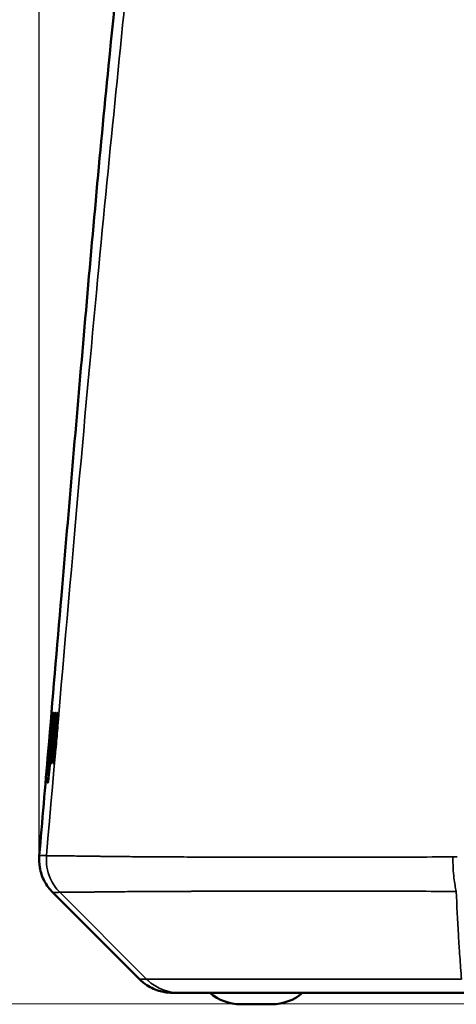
# Model space of a CAD drawing. Header units: millimetres. Extents: x -578 to 1907, y 2499 to 4482.
# Tile 2 of 41: x -280 to -91, y 2499 to 2925. Entities that reach past the tile are written whole.
import ezdxf

# ---------------------------------------------------------------- set-up
doc = ezdxf.new("R2010")
doc.units = ezdxf.units.MM
doc.layers.add('Visible (ANSI)', color=7, linetype='Continuous', lineweight=50)
doc.layers.add('Visible Narrow (ANSI)', color=7, linetype='Continuous', lineweight=35)
doc.styles.get("Standard").update_dxf_attribs({"font": 'tahoma.ttf'})
doc.dimstyles.get("Standard").update_dxf_attribs({"dimtxt": 25, "dimasz": 0.18, "dimexe": 0.18, "dimexo": 0.0625, "dimgap": 0.09, "dimtad": 0, "dimtih": 1, "dimtoh": 1, "dimzin": 0, "dimdsep": 46, "dimtxsty": 'Standard', "dimcen": 0.09, "dimadec": 0, "dimazin": 0, "dimtfac": 1, "dimtofl": 0, "dimtmove": 0, "dimatfit": 3, "dimfxl": 1, "dimtolj": 1, "dimtzin": 0, "dimarcsym": 0})

# ---------------------------------------------------------------- blocks, each defined once
blk = doc.blocks.new('*D9')
at = {"color": 0, "lineweight": -2, "transparency": 16777216}
for p, q in [((-271.39, 2563.39), (-271.39, 3444.12)), ((-271.21, 3443.94), (120.55, 3443.94)), ((779.94, 3443.94), (388.19, 3443.94)), ((780.12, 2563.39), (780.12, 3444.12))]:
    blk.add_line(p, q, dxfattribs=at)
at = {"color": 0, "transparency": 16777216}
for points in [[(-271.21, 3443.97), (-271.21, 3443.91), (-271.39, 3443.94)], [(779.94, 3443.97), (779.94, 3443.91), (780.12, 3443.94)]]:
    blk.add_solid(points, dxfattribs=at)
at = {"layer": 'Defpoints', "color": 0, "transparency": 16777216}
for p in [(780.12, 3443.94), (-271.39, 2563.33), (780.12, 2563.33)]:
    blk.add_point(p, dxfattribs=at)
at = {"color": 0, "transparency": 16777216, "insert": (254.37, 3443.94), "char_height": 25, "attachment_point": 5}
blk.add_mtext('\\A1;1051.51mm [41{\\H1x;\\S1/4;}]', dxfattribs=at)
blk = doc.blocks.new('*D10')
at = {"color": 0, "lineweight": -2, "transparency": 16777216}
for p, q in [((254.3, 3332.44), (-451.8, 3332.68)), ((-451.62, 3332.5), (-451.75, 2949.06)), ((-451.91, 2499.48), (-451.78, 2882.92)), ((254.02, 2499.06), (-452.09, 2499.3))]:
    blk.add_line(p, q, dxfattribs=at)
at = {"color": 0, "transparency": 16777216}
for points in [[(-451.65, 3332.5), (-451.59, 3332.5), (-451.62, 3332.68)], [(-451.94, 2499.48), (-451.88, 2499.48), (-451.91, 2499.3)]]:
    blk.add_solid(points, dxfattribs=at)
at = {"layer": 'Defpoints', "color": 0, "transparency": 16777216}
for p in [(254.37, 3332.44), (-451.91, 2499.3), (254.08, 2499.06)]:
    blk.add_point(p, dxfattribs=at)
at = {"color": 0, "transparency": 16777216, "insert": (-451.77, 2915.99), "char_height": 25, "attachment_point": 5}
blk.add_mtext('\\A1;833.38mm [32{\\H1x;\\S3/4;}]', dxfattribs=at)

msp = doc.modelspace()

# ---------------------------------------------------------------- linework, layer by layer
at = {"layer": 'Visible (ANSI)'}
for p, q in [((-265.352, 2623.579), (-265.572, 2623.579)), ((-265.212, 2624.816), (-265.037, 2624.816)), ((-264.893, 2624.816), (-264.702, 2624.816)), ((-264.258, 2623.579), (-264.76, 2623.579)), ((-265.641, 2620.46), (-265.688, 2620.46)), ((-264.374, 2620.549), (-264.728, 2620.549)), ((-263.441, 2620.509), (-263.85, 2620.509)), ((-264.57, 2618.116), (-264.85, 2618.116)), ((-266.259, 2610.181), (-266.257, 2610.181)), ((-266.112, 2610.181), (-266.257, 2610.181)), ((-265.755, 2613.889), (-265.917, 2613.889)), ((-266.708, 2609.14), (-266.839, 2609.14)), ((-264.518, 2608.028), (-264.93, 2608.028)), ((-267.218, 2603.325), (-267.246, 2603.325)), ((-266.77, 2603.322), (-266.948, 2603.322)), ((-266.294, 2603.322), (-266.532, 2603.322)), ((-265.856, 2603.322), (-266.14, 2603.322)), ((-267.739, 2594.748), (-267.775, 2594.748)), ((-210.863, 2504.059), (-213.902, 2504.059)), ((-85.18, 2504.059), (-210.863, 2504.059)), ((-170.812, 2499.059), (-184.354, 2499.059))]:
    msp.add_line(p, q, dxfattribs=at)
for centre, start, end in [((-184.354, 2519.059), 228.59038, 270), ((-170.812, 2519.059), 270, 311.40962)]:
    msp.add_arc(centre, 20, start, end, dxfattribs=at)
msp.add_ellipse((2881.604, 2603.444), major_axis=(-3149.345, -0.007), ratio=0.0020091, start_param=0.0177256, end_param=0.0182074, dxfattribs=at)
for points, knots in [([(-271.393, 2563.328), (-270.12, 2578.204), (-268.828, 2593.335), (-265.633, 2630.811), (-263.722, 2653.26), (-258.618, 2713.148), (-255.416, 2750.7), (-248.765, 2827.139), (-245.278, 2866.185), (-238.711, 2932.562), (-235.784, 2960.214), (-231.565, 2998.689), (-230.305, 3010.034), (-227.387, 3036.178), (-225.931, 3049.142), (-223.517, 3070.845), (-222.555, 3079.535), (-219.69, 3105.565), (-217.746, 3123.432), (-215.765, 3141.925)], [0, 0, 0, 0, 4.6219702, 4.6219702, 11.444205, 11.444205, 22.7939519, 22.7939519, 34.4992224, 34.4992224, 42.867528, 42.867528, 46.3893312, 46.3893312, 51.2491142, 51.2491142, 54.4026456, 54.4026456, 60.5189209, 60.5189209, 60.5189209, 60.5189209]), ([(-264.702, 2624.816), (-264.855, 2623.231), (-265.008, 2621.647), (-265.161, 2620.063), (-265.397, 2617.614), (-265.633, 2615.165), (-265.868, 2612.716), (-265.958, 2611.788), (-266.047, 2610.86), (-266.136, 2609.932), (-266.241, 2608.843), (-266.345, 2607.755), (-266.449, 2606.666), (-266.643, 2604.649), (-266.836, 2602.633), (-267.029, 2600.616)], [0, 0, 0, 0, 0.005009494, 0.005009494, 0.005009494, 0.012752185, 0.012752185, 0.012752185, 0.015686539, 0.015686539, 0.015686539, 0.019128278, 0.019128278, 0.019128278, 0.025504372, 0.025504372, 0.025504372, 0.025504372]), ([(-265.572, 2623.579), (-265.474, 2624.329), (-265.403, 2624.877), (-265.307, 2625.169), (-265.285, 2625.194), (-265.244, 2625.19), (-265.226, 2625.163), (-265.207, 2625.135)], [-1.5252298, -1.5252298, -1.5252298, -1.5252298, -0.6428236, -0.6428236, -0.3181062, -0.3181062, 0, 0, 0, 0]), ([(-265.335, 2603.322), (-265.372, 2603.334), (-265.402, 2603.433), (-265.438, 2603.802), (-265.447, 2604.045), (-265.446, 2604.682), (-265.437, 2605.289), (-265.336, 2607.254), (-265.271, 2608.343), (-265.054, 2611.305), (-264.925, 2612.864), (-264.646, 2616.052), (-264.491, 2617.709), (-264.178, 2620.737), (-264.053, 2621.79), (-263.832, 2623.511), (-263.743, 2624.051), (-263.633, 2624.632), (-263.587, 2624.822), (-263.502, 2625.079), (-263.464, 2625.135), (-263.431, 2625.123)], [0, 0, 0, 0, 0.2527744, 0.2527744, 0.4682825, 0.4682825, 0.6738529, 0.6738529, 0.8111857, 0.8111857, 0.9458867, 0.9458867, 1.0904666, 1.0904666, 1.2320409, 1.2320409, 1.433725, 1.433725, 1.6030012, 1.6030012, 1.7867655, 1.7867655, 1.7867655, 1.7867655]), ([(-263.431, 2625.123), (-263.392, 2625.11), (-263.361, 2625.004), (-263.323, 2624.618), (-263.312, 2624.37), (-263.309, 2623.729), (-263.313, 2623.114), (-263.403, 2621.128), (-263.462, 2620.04), (-263.68, 2616.929), (-263.813, 2615.323), (-264.07, 2612.379), (-264.227, 2610.712), (-264.552, 2607.674), (-264.684, 2606.622), (-264.916, 2604.915), (-265.01, 2604.378), (-265.127, 2603.804), (-265.174, 2603.62), (-265.262, 2603.367), (-265.302, 2603.311), (-265.335, 2603.322)], [0, 0, 0, 0, 0.2604551, 0.2604551, 0.4749991, 0.4749991, 0.6775639, 0.6775639, 0.814836, 0.814836, 0.9656788, 0.9656788, 1.1613518, 1.1613518, 1.3523977, 1.3523977, 1.6243233, 1.6243233, 1.8446822, 1.8446822, 2.0862537, 2.0862537, 2.0862537, 2.0862537]), ([(-264.76, 2623.579), (-264.655, 2624.208), (-264.577, 2624.685), (-264.384, 2625.21), (-264.3, 2625.282), (-264.216, 2625.068), (-264.191, 2624.862), (-264.184, 2624.187), (-264.188, 2623.86), (-264.213, 2623.07), (-264.235, 2622.598), (-264.289, 2621.718), (-264.317, 2621.301), (-264.422, 2619.907), (-264.492, 2619.049), (-264.563, 2618.197)], [0, 0, 0, 0, 0.5452927, 0.5452927, 0.9586922, 0.9586922, 1.2497711, 1.2497711, 1.4186894, 1.4186894, 1.5800683, 1.5800683, 1.6700221, 1.6700221, 1.7858173, 1.7858173, 1.7858173, 1.7858173]), ([(-263.313, 2623.568), (-263.355, 2623.286), (-263.404, 2622.936), (-263.523, 2622.008), (-263.602, 2621.357), (-263.695, 2620.51)], [0.57017155, 0.57017155, 0.57017155, 0.57017155, 0.67665027, 0.67665027, 0.79525785, 0.79525785, 0.79525785, 0.79525785]), ([(-265.695, 2619.871), (-265.686, 2620.118), (-265.676, 2620.347), (-265.688, 2620.522), (-265.71, 2620.385), (-265.735, 2620.23)], [-0.35772589, -0.35772589, -0.35772589, -0.35772589, -0.1899118, -0.1899118, 0, 0, 0, 0]), ([(-264.93, 2608.028), (-264.938, 2608.028), (-264.943, 2608.054), (-264.949, 2608.15), (-264.95, 2608.22), (-264.948, 2608.423), (-264.943, 2608.617), (-264.913, 2609.198), (-264.892, 2609.507), (-264.853, 2610.045), (-264.823, 2610.449), (-264.669, 2612.332), (-264.587, 2613.3), (-264.343, 2616.108), (-264.227, 2617.365), (-264.128, 2618.417), (-264.081, 2618.906), (-263.991, 2619.708), (-263.96, 2619.933), (-263.922, 2620.199), (-263.904, 2620.305), (-263.873, 2620.461), (-263.859, 2620.509), (-263.85, 2620.509)], [0, 0, 0, 0, 0.049353, 0.049353, 0.10049744, 0.10049744, 0.16945844, 0.16945844, 0.2302789, 0.2302789, 0.27011522, 0.27011522, 0.31260739, 0.31260739, 0.39361695, 0.39361695, 0.4665263, 0.4665263, 0.53020623, 0.53020623, 0.58590296, 0.58590296, 0.64475179, 0.64475179, 0.64475179, 0.64475179]), ([(-263.85, 2620.509), (-263.843, 2620.509), (-263.838, 2620.485), (-263.832, 2620.395), (-263.831, 2620.329), (-263.832, 2620.105), (-263.839, 2619.895), (-263.867, 2619.341), (-263.887, 2619.029), (-263.935, 2618.37), (-263.967, 2617.946), (-264.111, 2616.179), (-264.192, 2615.217), (-264.451, 2612.215), (-264.564, 2611.01), (-264.65, 2610.096), (-264.698, 2609.611), (-264.773, 2608.943), (-264.803, 2608.698), (-264.855, 2608.347), (-264.873, 2608.238), (-264.905, 2608.077), (-264.92, 2608.028), (-264.93, 2608.028)], [0, 0, 0, 0, 0.0464823, 0.0464823, 0.094796, 0.094796, 0.1807816, 0.1807816, 0.2664635, 0.2664635, 0.3508427, 0.3508427, 0.454139, 0.454139, 0.6674894, 0.6674894, 0.9178669, 0.9178669, 1.0635201, 1.0635201, 1.1483123, 1.1483123, 1.2385859, 1.2385859, 1.2385859, 1.2385859]), ([(-264.85, 2618.116), (-264.83, 2618.35), (-264.811, 2618.584), (-264.77, 2619.086), (-264.755, 2619.286), (-264.728, 2619.682), (-264.717, 2619.882), (-264.703, 2620.209), (-264.7, 2620.334), (-264.705, 2620.511), (-264.714, 2620.543), (-264.738, 2620.555), (-264.754, 2620.515), (-264.781, 2620.436), (-264.796, 2620.362), (-264.814, 2620.269)], [0, 0, 0, 0, 0.07059095, 0.07059095, 0.15668093, 0.15668093, 0.26688705, 0.26688705, 0.38142134, 0.38142134, 0.5055508, 0.5055508, 0.66839847, 0.66839847, 0.98674091, 0.98674091, 0.98674091, 0.98674091]), ([(-265.943, 2613.889), (-265.998, 2613.239), (-266.046, 2612.662), (-266.168, 2611.223), (-266.22, 2610.623), (-266.259, 2610.181)], [-0.23373987, -0.23373987, -0.23373987, -0.23373987, -0.13327959, -0.13327959, 0, 0, 0, 0]), ([(-266.257, 2610.181), (-266.211, 2610.689), (-266.162, 2611.234), (-266.031, 2612.663), (-265.977, 2613.248), (-265.917, 2613.889)], [-0.45722617, -0.45722617, -0.45722617, -0.45722617, -0.1976721, -0.1976721, 0, 0, 0, 0]), ([(-267.246, 2603.325), (-267.25, 2603.48), (-267.253, 2603.636), (-267.225, 2604.256), (-267.204, 2604.577), (-267.148, 2605.365), (-267.108, 2605.89), (-266.991, 2607.347), (-266.919, 2608.197), (-266.839, 2609.14)], [-0.80401166, -0.80401166, -0.80401166, -0.80401166, -0.60832567, -0.60832567, -0.46282336, -0.46282336, -0.28755137, -0.28755137, 0, 0, 0, 0]), ([(-264.784, 2608.027), (-264.823, 2607.407), (-264.852, 2606.892), (-264.913, 2605.708), (-264.931, 2605.188), (-264.938, 2604.829)], [1.26563353, 1.26563353, 1.26563353, 1.26563353, 1.35627948, 1.35627948, 1.51729276, 1.51729276, 1.51729276, 1.51729276]), ([(-267.029, 2600.616), (-267.087, 2600.055), (-267.151, 2599.421), (-267.27, 2598.277), (-267.329, 2597.716), (-267.456, 2596.56), (-267.503, 2596.17), (-267.59, 2595.494), (-267.633, 2595.21), (-267.727, 2594.7), (-267.752, 2594.725), (-267.775, 2594.748)], [-0.85077055, -0.85077055, -0.85077055, -0.85077055, -0.75311504, -0.75311504, -0.65641749, -0.65641749, -0.53091581, -0.53091581, -0.338064, -0.338064, 0, 0, 0, 0]), ([(-265.607, 2547.48), (-266.986, 2548.858), (-268.191, 2550.48), (-270.108, 2554.081), (-270.805, 2556.123), (-271.459, 2559.884), (-271.539, 2561.622), (-271.393, 2563.328)], [0, 0, 0, 0, 0.5994108, 0.5994108, 1.2350625, 1.2350625, 1.7511741, 1.7511741, 1.7511741, 1.7511741]), ([(-213.902, 2504.059), (-214.765, 2504.059), (-215.633, 2504.116), (-217.333, 2504.34), (-218.17, 2504.504), (-221.071, 2505.267), (-223.086, 2506.163), (-226.017, 2508.089), (-227.083, 2508.956), (-228.044, 2509.917)], [0, 0, 0, 0, 0.259307, 0.259307, 0.5143753, 0.5143753, 1.1589946, 1.1589946, 1.5667686, 1.5667686, 1.5667686, 1.5667686])]:
    msp.add_open_spline(points, degree=3, knots=knots, dxfattribs=at)
for points in [[(-266.948, 2603.322), (-266.373, 2610.487), (-265.794, 2617.651), (-265.212, 2624.816)], [(-266.839, 2609.14), (-266.417, 2613.953), (-265.994, 2618.766), (-265.572, 2623.579)], [(-266.532, 2603.322), (-265.942, 2610.074), (-265.351, 2616.827), (-264.76, 2623.579)], [(-265.037, 2624.816), (-265.339, 2621.174), (-265.642, 2617.532), (-265.943, 2613.889)], [(-265.917, 2613.889), (-265.576, 2617.532), (-265.235, 2621.174), (-264.893, 2624.816)], [(-265.207, 2625.135), (-265.37, 2623.381), (-265.533, 2621.626), (-265.695, 2619.871)], [(-264.258, 2623.579), (-264.346, 2622.569), (-264.434, 2621.559), (-264.523, 2620.549)], [(-264.188, 2623.994), (-264.21, 2623.864), (-264.233, 2623.726), (-264.258, 2623.579)], [(-265.735, 2620.23), (-266.23, 2614.594), (-266.724, 2608.958), (-267.219, 2603.322)], [(-264.814, 2620.269), (-265.308, 2614.62), (-265.801, 2608.971), (-266.294, 2603.322)], [(-266.14, 2603.322), (-265.71, 2608.253), (-265.28, 2613.185), (-264.85, 2618.116)], [(-264.563, 2618.197), (-264.994, 2613.238), (-265.425, 2608.28), (-265.856, 2603.322)], [(-267.775, 2594.748), (-267.5, 2597.606), (-267.224, 2600.464), (-266.948, 2603.322)], [(-228.045, 2509.917), (-240.566, 2522.438), (-253.087, 2534.959), (-265.608, 2547.48)]]:
    msp.add_open_spline(points, degree=3, dxfattribs=at)
at = {"layer": 'Visible Narrow (ANSI)'}
for p, q in [((-265.318, 2603.322), (-265.335, 2603.322)), ((-268.271, 2563.331), (-268.264, 2563.331)), ((-262.487, 2547.479), (-262.495, 2547.479)), ((-262.495, 2547.479), (-224.986, 2509.917)), ((-228.044, 2509.917), (-224.986, 2509.917))]:
    msp.add_line(p, q, dxfattribs=at)
for points, knots in [([(-268.264, 2563.331), (-261.4, 2642.769), (-247.49, 2803.438), (-238.255, 2893.466), (-232.876, 2947.011)], [0.0374414, 0.0374414, 0.0374414, 0.0374414, 1, 2, 2, 2, 2]), ([(-271.393, 2563.328), (-271.393, 2563.328), (-271.392, 2563.329), (-271.392, 2563.329), (-271.392, 2563.329), (-271.392, 2563.329), (-271.392, 2563.329), (-271.39, 2563.331), (-271.388, 2563.332), (-271.384, 2563.333), (-271.378, 2563.335), (-271.369, 2563.337), (-271.357, 2563.338), (-271.357, 2563.338), (-271.357, 2563.338), (-271.357, 2563.338), (-271.351, 2563.339), (-271.345, 2563.34), (-271.338, 2563.34), (-271.335, 2563.341), (-271.331, 2563.341), (-271.327, 2563.341), (-271.326, 2563.341), (-271.324, 2563.342), (-271.322, 2563.342), (-271.321, 2563.342), (-271.32, 2563.342), (-271.319, 2563.342), (-271.318, 2563.342), (-271.318, 2563.342), (-271.318, 2563.342), (-271.317, 2563.342), (-271.317, 2563.342), (-271.316, 2563.342), (-271.316, 2563.342), (-271.316, 2563.342), (-271.316, 2563.342), (-271.301, 2563.343), (-271.284, 2563.344), (-271.264, 2563.345), (-271.222, 2563.347), (-271.168, 2563.348), (-271.099, 2563.349), (-271.029, 2563.35), (-270.943, 2563.351), (-270.84, 2563.351), (-270.8, 2563.351), (-270.756, 2563.351), (-270.71, 2563.351), (-270.687, 2563.351), (-270.663, 2563.351), (-270.639, 2563.351), (-270.627, 2563.351), (-270.614, 2563.351), (-270.602, 2563.351), (-270.595, 2563.351), (-270.589, 2563.351), (-270.582, 2563.351), (-270.579, 2563.351), (-270.576, 2563.351), (-270.573, 2563.351), (-270.571, 2563.351), (-270.57, 2563.351), (-270.568, 2563.351), (-270.567, 2563.351), (-270.566, 2563.351), (-270.566, 2563.351), (-270.565, 2563.351), (-270.565, 2563.351), (-270.564, 2563.351), (-270.564, 2563.351), (-270.564, 2563.351), (-270.563, 2563.351), (-270.563, 2563.351), (-270.563, 2563.351), (-270.563, 2563.351), (-270.529, 2563.351), (-270.495, 2563.351), (-270.46, 2563.35), (-270.393, 2563.35), (-270.323, 2563.35), (-270.253, 2563.349), (-270.147, 2563.348), (-270.039, 2563.347), (-269.93, 2563.346), (-269.929, 2563.346), (-269.927, 2563.346), (-269.925, 2563.346), (-269.678, 2563.344), (-269.431, 2563.342), (-269.201, 2563.34), (-268.886, 2563.337), (-268.604, 2563.334), (-268.386, 2563.332), (-268.346, 2563.332), (-268.307, 2563.331), (-268.271, 2563.331)], [0.83088708, 0.83088708, 0.83088708, 0.83088708, 0.83468232, 0.83468232, 0.83468232, 0.83469927, 0.83469927, 0.83469927, 0.84375, 0.84375, 0.84375, 0.859375, 0.859375, 0.859375, 0.85966944, 0.85966944, 0.85966944, 0.8671875, 0.8671875, 0.8671875, 0.87109375, 0.87109375, 0.87109375, 0.87304687, 0.87304687, 0.87304687, 0.87402344, 0.87402344, 0.87402344, 0.87451172, 0.87451172, 0.87451172, 0.87498474, 0.87498474, 0.87498474, 0.87508433, 0.87508433, 0.87508433, 0.88392449, 0.88392449, 0.88392449, 0.90287134, 0.90287134, 0.90287134, 0.92226703, 0.92226703, 0.92226703, 0.92988352, 0.92988352, 0.92988352, 0.93369176, 0.93369176, 0.93369176, 0.93559588, 0.93559588, 0.93559588, 0.93654794, 0.93654794, 0.93654794, 0.93702397, 0.93702397, 0.93702397, 0.93726198, 0.93726198, 0.93726198, 0.93738099, 0.93738099, 0.93738099, 0.93744565, 0.93744565, 0.93744565, 0.93748979, 0.93748979, 0.93748979, 0.9375, 0.9375, 0.9375, 0.94015395, 0.94015395, 0.94015395, 0.9453125, 0.9453125, 0.9453125, 0.953125, 0.953125, 0.953125, 0.95325045, 0.95325045, 0.95325045, 0.97103722, 0.97103722, 0.97103722, 0.99546719, 0.99546719, 0.99546719, 1, 1, 1, 1]), ([(-268.271, 2563.331), (-268.555, 2560.025), (-267.58, 2554.119), (-264.252, 2549.239), (-262.495, 2547.479)], [0, 0, 0, 0, 0.5714286, 1, 1, 1, 1]), ([(-262.487, 2547.479), (-264.245, 2549.239), (-267.573, 2554.119), (-268.547, 2560.025), (-268.264, 2563.331)], [0, 0, 0, 0, 0.4285714, 1, 1, 1, 1]), ([(-268.264, 2563.331), (-268.018, 2563.329), (-267.768, 2563.326), (-267.229, 2563.32), (-266.94, 2563.317), (-266.309, 2563.309), (-265.967, 2563.305), (-265.238, 2563.297), (-264.849, 2563.293), (-263.637, 2563.281), (-262.767, 2563.272), (-261.517, 2563.26), (-261.11, 2563.256), (-260.535, 2563.25), (-260.349, 2563.248), (-260.081, 2563.245), (-259.95, 2563.244), (-259.803, 2563.242), (-259.73, 2563.241), (-259.69, 2563.241), (-259.67, 2563.24), (-259.66, 2563.24), (-259.66, 2563.24), (-258.894, 2563.231), (-258.015, 2563.219), (-255.954, 2563.19), (-254.772, 2563.172), (-252.009, 2563.132), (-250.428, 2563.11), (-247.668, 2563.073), (-246.683, 2563.06), (-245.097, 2563.04), (-244.55, 2563.033), (-243.703, 2563.022), (-243.273, 2563.017), (-242.759, 2563.011), (-242.499, 2563.007), (-242.359, 2563.006), (-242.293, 2563.005), (-242.256, 2563.004), (-242.245, 2563.004), (-240.129, 2562.979), (-237.923, 2562.955), (-233.399, 2562.911), (-231.08, 2562.891), (-226.401, 2562.854), (-224.039, 2562.838), (-220.507, 2562.816), (-219.331, 2562.809), (-217.574, 2562.799), (-216.989, 2562.796), (-216.115, 2562.791), (-215.678, 2562.789), (-215.17, 2562.786), (-214.889, 2562.785), (-214.753, 2562.784), (-214.68, 2562.784), (-214.669, 2562.784), (-210.944, 2562.765), (-206.98, 2562.749), (-198.602, 2562.721), (-194.188, 2562.709), (-184.978, 2562.689), (-180.183, 2562.682), (-172.781, 2562.675), (-170.28, 2562.673), (-165.222, 2562.67), (-162.665, 2562.67), (-154.909, 2562.67), (-149.625, 2562.672), (-138.828, 2562.682), (-133.316, 2562.689), (-122.061, 2562.708), (-116.318, 2562.72), (-104.599, 2562.748), (-98.622, 2562.764), (-92.525, 2562.782)], [0, 0, 0, 0, 0.03125, 0.03125, 0.0625, 0.0625, 0.09375, 0.09375, 0.125, 0.125, 0.1875, 0.1875, 0.21875, 0.21875, 0.234375, 0.234375, 0.2421875, 0.2460938, 0.2480469, 0.2490234, 0.2499695, 0.2499695, 0.25, 0.25, 0.28125, 0.28125, 0.3125, 0.3125, 0.34375, 0.34375, 0.359375, 0.359375, 0.3671875, 0.3671875, 0.3710938, 0.3730469, 0.3740234, 0.3745117, 0.3748779, 0.3748779, 0.375, 0.375, 0.40625, 0.40625, 0.4375, 0.4375, 0.46875, 0.46875, 0.484375, 0.484375, 0.4921875, 0.4921875, 0.4960938, 0.4980469, 0.4990234, 0.4998779, 0.4998779, 0.5, 0.5, 0.5625, 0.5625, 0.625, 0.625, 0.6875, 0.6875, 0.71875, 0.71875, 0.75, 0.75, 0.8125, 0.8125, 0.875, 0.875, 0.9375, 0.9375, 1, 1, 1, 1]), ([(-92.525, 2562.782), (-92.562, 2559.649), (-92.294, 2554.119), (-91.501, 2549.547), (-91.086, 2547.884)], [0, 0, 0, 0, 0.5714286, 1, 1, 1, 1]), ([(-262.495, 2547.479), (-262.803, 2547.477), (-263.079, 2547.475), (-263.324, 2547.473), (-263.357, 2547.473), (-263.39, 2547.473), (-263.423, 2547.473), (-263.627, 2547.471), (-263.81, 2547.47), (-263.973, 2547.47), (-264.034, 2547.469), (-264.092, 2547.469), (-264.147, 2547.469), (-264.265, 2547.468), (-264.371, 2547.468), (-264.467, 2547.467), (-264.544, 2547.467), (-264.616, 2547.466), (-264.681, 2547.466), (-264.737, 2547.465), (-264.788, 2547.465), (-264.837, 2547.465), (-264.921, 2547.465), (-264.995, 2547.464), (-265.06, 2547.464), (-265.16, 2547.465), (-265.24, 2547.465), (-265.306, 2547.465), (-265.31, 2547.465), (-265.314, 2547.466), (-265.318, 2547.466), (-265.368, 2547.466), (-265.409, 2547.467), (-265.443, 2547.467), (-265.457, 2547.468), (-265.47, 2547.468), (-265.482, 2547.468), (-265.486, 2547.468), (-265.49, 2547.469), (-265.493, 2547.469), (-265.501, 2547.469), (-265.508, 2547.469), (-265.515, 2547.47), (-265.518, 2547.47), (-265.521, 2547.47), (-265.524, 2547.47), (-265.526, 2547.47), (-265.527, 2547.47), (-265.529, 2547.47), (-265.53, 2547.47), (-265.53, 2547.47), (-265.531, 2547.47), (-265.531, 2547.47), (-265.532, 2547.47), (-265.532, 2547.47), (-265.532, 2547.47), (-265.532, 2547.47), (-265.533, 2547.47), (-265.533, 2547.47), (-265.533, 2547.47), (-265.533, 2547.47), (-265.533, 2547.47), (-265.533, 2547.47), (-265.533, 2547.47), (-265.533, 2547.47), (-265.533, 2547.47), (-265.533, 2547.47), (-265.533, 2547.47), (-265.533, 2547.47), (-265.533, 2547.47), (-265.535, 2547.471), (-265.537, 2547.471), (-265.539, 2547.471), (-265.541, 2547.471), (-265.542, 2547.471), (-265.544, 2547.471), (-265.548, 2547.471), (-265.551, 2547.472), (-265.554, 2547.472), (-265.557, 2547.472), (-265.561, 2547.472), (-265.563, 2547.473), (-265.566, 2547.473), (-265.569, 2547.473), (-265.572, 2547.473), (-265.573, 2547.474), (-265.573, 2547.474), (-265.573, 2547.474), (-265.576, 2547.474), (-265.578, 2547.474), (-265.581, 2547.474), (-265.582, 2547.475), (-265.584, 2547.475), (-265.585, 2547.475), (-265.586, 2547.475), (-265.588, 2547.475), (-265.589, 2547.475), (-265.594, 2547.476), (-265.599, 2547.477), (-265.602, 2547.478), (-265.603, 2547.478), (-265.605, 2547.478), (-265.606, 2547.479), (-265.606, 2547.479), (-265.607, 2547.479), (-265.607, 2547.48), (-265.607, 2547.48), (-265.607, 2547.48), (-265.607, 2547.48), (-265.607, 2547.48), (-265.607, 2547.48), (-265.607, 2547.48)], [0, 0, 0, 0, 0.015625, 0.015625, 0.015625, 0.01776413, 0.01776413, 0.01776413, 0.03125, 0.03125, 0.03125, 0.03626963, 0.03626963, 0.03626963, 0.046875, 0.046875, 0.046875, 0.05536418, 0.05536418, 0.05536418, 0.0625, 0.0625, 0.0625, 0.07492788, 0.07492788, 0.07492788, 0.09375, 0.09375, 0.09375, 0.09488725, 0.09488725, 0.09488725, 0.109375, 0.109375, 0.109375, 0.11520998, 0.11520998, 0.11520998, 0.1171875, 0.1171875, 0.1171875, 0.12109375, 0.12109375, 0.12109375, 0.12304687, 0.12304687, 0.12304687, 0.12402344, 0.12402344, 0.12402344, 0.12451172, 0.12451172, 0.12451172, 0.12475586, 0.12475586, 0.12475586, 0.12487793, 0.12487793, 0.12487793, 0.12493896, 0.12493896, 0.12493896, 0.12496948, 0.12496948, 0.12496948, 0.12498474, 0.12498474, 0.12498474, 0.125, 0.125, 0.125, 0.12695312, 0.12695312, 0.12695312, 0.12890625, 0.12890625, 0.12890625, 0.1328125, 0.1328125, 0.1328125, 0.13671875, 0.13671875, 0.13671875, 0.140625, 0.140625, 0.140625, 0.14113993, 0.14113993, 0.14113993, 0.14453125, 0.14453125, 0.14453125, 0.14648437, 0.14648437, 0.14648437, 0.1484375, 0.1484375, 0.1484375, 0.15625, 0.15625, 0.15625, 0.16015625, 0.16015625, 0.16015625, 0.16212141, 0.16212141, 0.16212141, 0.16213475, 0.16213475, 0.16213475, 0.16302588, 0.16302588, 0.16302588, 0.16302588]), ([(-91.086, 2547.884), (-96.991, 2547.897), (-102.783, 2547.909), (-108.465, 2547.918), (-114.147, 2547.928), (-119.72, 2547.936), (-125.186, 2547.943), (-126.543, 2547.944), (-127.894, 2547.946), (-129.239, 2547.947), (-135.743, 2547.954), (-142.095, 2547.958), (-148.3, 2547.961), (-154.752, 2547.963), (-161.044, 2547.964), (-167.183, 2547.962), (-167.4, 2547.962), (-167.617, 2547.962), (-167.834, 2547.962), (-174.687, 2547.96), (-181.41, 2547.955), (-187.809, 2547.945), (-194.039, 2547.936), (-199.96, 2547.923), (-205.451, 2547.907), (-206.072, 2547.905), (-206.686, 2547.903), (-207.296, 2547.901), (-207.678, 2547.9), (-208.058, 2547.899), (-208.437, 2547.897), (-208.927, 2547.896), (-209.414, 2547.894), (-209.896, 2547.892), (-210.138, 2547.891), (-210.378, 2547.891), (-210.618, 2547.89), (-210.738, 2547.889), (-210.857, 2547.889), (-210.976, 2547.888), (-211.036, 2547.888), (-211.096, 2547.888), (-211.155, 2547.888), (-211.185, 2547.888), (-211.215, 2547.888), (-211.244, 2547.887), (-211.263, 2547.887), (-211.281, 2547.887), (-211.299, 2547.887), (-211.311, 2547.887), (-211.328, 2547.887), (-211.334, 2547.887), (-212.205, 2547.884), (-213.542, 2547.879), (-215.298, 2547.871), (-217.152, 2547.864), (-219.474, 2547.853), (-222.158, 2547.839), (-223.335, 2547.832), (-224.571, 2547.825), (-225.819, 2547.818), (-228.664, 2547.8), (-231.596, 2547.78), (-234.362, 2547.756), (-235.46, 2547.747), (-236.533, 2547.738), (-237.566, 2547.728), (-237.586, 2547.728), (-237.606, 2547.728), (-237.624, 2547.727), (-238.8, 2547.716), (-239.879, 2547.705), (-240.871, 2547.695), (-241.271, 2547.691), (-241.657, 2547.687), (-242.03, 2547.683), (-242.118, 2547.682), (-242.206, 2547.681), (-242.293, 2547.68), (-242.328, 2547.68), (-242.363, 2547.679), (-242.397, 2547.679), (-242.813, 2547.674), (-243.212, 2547.67), (-243.596, 2547.665), (-244.013, 2547.661), (-244.41, 2547.656), (-244.789, 2547.652), (-245.167, 2547.647), (-245.525, 2547.643), (-245.869, 2547.639), (-246.213, 2547.635), (-246.542, 2547.63), (-246.862, 2547.626), (-247.182, 2547.622), (-247.493, 2547.619), (-247.797, 2547.616), (-248.095, 2547.612), (-248.386, 2547.609), (-248.672, 2547.606), (-250.144, 2547.589), (-251.489, 2547.575), (-252.696, 2547.563), (-252.855, 2547.561), (-253.013, 2547.559), (-253.168, 2547.558), (-253.247, 2547.557), (-253.324, 2547.556), (-253.401, 2547.555), (-253.516, 2547.554), (-253.63, 2547.553), (-253.742, 2547.552), (-253.799, 2547.551), (-253.855, 2547.551), (-253.91, 2547.55), (-253.938, 2547.55), (-253.966, 2547.55), (-253.994, 2547.55), (-254.019, 2547.549), (-254.045, 2547.549), (-254.071, 2547.549), (-254.073, 2547.549), (-254.075, 2547.549), (-254.076, 2547.549), (-255.197, 2547.538), (-256.226, 2547.528), (-257.136, 2547.522), (-257.619, 2547.519), (-258.069, 2547.516), (-258.487, 2547.513), (-258.858, 2547.51), (-259.204, 2547.507), (-259.525, 2547.504), (-260.125, 2547.498), (-260.635, 2547.493), (-261.074, 2547.49), (-261.134, 2547.489), (-261.193, 2547.489), (-261.25, 2547.488), (-261.728, 2547.484), (-262.118, 2547.481), (-262.487, 2547.479)], [0, 0, 0, 0, 0.0625, 0.0625, 0.0625, 0.125, 0.125, 0.125, 0.1405203, 0.1405203, 0.1405203, 0.2156076, 0.2156076, 0.2156076, 0.2936838, 0.2936838, 0.2936838, 0.2964436, 0.2964436, 0.2964436, 0.3837491, 0.3837491, 0.3837491, 0.46875, 0.46875, 0.46875, 0.4783484, 0.4783484, 0.4783484, 0.484375, 0.484375, 0.484375, 0.4921875, 0.4921875, 0.4921875, 0.4960938, 0.4960938, 0.4960938, 0.4980469, 0.4980469, 0.4980469, 0.4990234, 0.4990234, 0.4990234, 0.4995117, 0.4995117, 0.4995117, 0.4998126, 0.4998126, 0.4998126, 0.5, 0.5, 0.5, 0.53125, 0.53125, 0.53125, 0.5642554, 0.5642554, 0.5642554, 0.57872, 0.57872, 0.57872, 0.6116778, 0.6116778, 0.6116778, 0.6247559, 0.6247559, 0.6247559, 0.625, 0.625, 0.625, 0.640625, 0.640625, 0.640625, 0.6469372, 0.6469372, 0.6469372, 0.6484375, 0.6484375, 0.6484375, 0.6490378, 0.6490378, 0.6490378, 0.65625, 0.65625, 0.65625, 0.6640625, 0.6640625, 0.6640625, 0.671875, 0.671875, 0.671875, 0.6796875, 0.6796875, 0.6796875, 0.6875, 0.6875, 0.6875, 0.6951365, 0.6951365, 0.6951365, 0.734375, 0.734375, 0.734375, 0.7395752, 0.7395752, 0.7395752, 0.7421875, 0.7421875, 0.7421875, 0.7460938, 0.7460938, 0.7460938, 0.7480469, 0.7480469, 0.7480469, 0.7490234, 0.7490234, 0.7490234, 0.749939, 0.749939, 0.749939, 0.75, 0.75, 0.75, 0.8125, 0.8125, 0.8125, 0.8456398, 0.8456398, 0.8456398, 0.875, 0.875, 0.875, 0.9299854, 0.9299854, 0.9299854, 0.9375, 0.9375, 0.9375, 1, 1, 1, 1]), ([(-88.828, 2509.917), (-89.098, 2513.292), (-89.345, 2516.571), (-89.681, 2521.345), (-89.841, 2523.696), (-90.012, 2526.375), (-90.095, 2527.699), (-90.14, 2528.439), (-90.162, 2528.802), (-90.173, 2528.989), (-90.174, 2528.999), (-90.567, 2535.544), (-90.869, 2541.835), (-91.086, 2547.884)], [0, 0, 0, 0, 0.25, 0.25, 0.375, 0.4375, 0.46875, 0.484375, 0.4990234, 0.4990234, 0.5, 0.5, 1, 1, 1, 1]), ([(-210.863, 2504.059), (-213.851, 2504.059), (-219.076, 2505.256), (-223.401, 2508.33), (-224.986, 2509.917)], [0, 0, 0, 0, 0.5714286, 1, 1, 1, 1]), ([(-224.986, 2509.917), (-224.525, 2509.917), (-223.758, 2509.917), (-222.584, 2509.917), (-221.679, 2509.917), (-221.162, 2509.917), (-220.004, 2509.917), (-219.364, 2509.917), (-217.967, 2509.917), (-217.211, 2509.917), (-215.995, 2509.917), (-215.576, 2509.917), (-214.93, 2509.917), (-214.712, 2509.917), (-214.272, 2509.917), (-214.05, 2509.917), (-213.368, 2509.917), (-212.9, 2509.917), (-212.107, 2509.917), (-211.827, 2509.917), (-211.385, 2509.917), (-211.234, 2509.917), (-210.924, 2509.917), (-210.765, 2509.917), (-209.262, 2509.917), (-207.466, 2509.917), (-203.545, 2509.917), (-202.034, 2509.917), (-199.375, 2509.917), (-198.419, 2509.917), (-196.429, 2509.917), (-195.398, 2509.917), (-192.186, 2509.917), (-189.891, 2509.917), (-185.048, 2509.917), (-182.5, 2509.917), (-174.552, 2509.917), (-166.002, 2509.917), (-157.065, 2509.917), (-151.078, 2509.917), (-148.074, 2509.917), (-139.021, 2509.917), (-132.935, 2509.917), (-120.619, 2509.917), (-114.389, 2509.917), (-101.747, 2509.917), (-95.337, 2509.917), (-88.828, 2509.917)], [0, 0, 0, 0, 0.125, 0.1875, 0.1875, 0.25, 0.25, 0.3125, 0.3125, 0.375, 0.375, 0.40625, 0.40625, 0.421875, 0.421875, 0.4375, 0.4375, 0.46875, 0.46875, 0.484375, 0.484375, 0.4921875, 0.4921875, 0.5, 0.5, 0.5625, 0.5625, 0.59375, 0.59375, 0.609375, 0.609375, 0.625, 0.625, 0.65625, 0.65625, 0.6875, 0.6875, 0.75, 0.78125, 0.78125, 0.8125, 0.8125, 0.875, 0.875, 0.9375, 0.9375, 1, 1, 1, 1])]:
    msp.add_open_spline(points, degree=3, knots=knots, dxfattribs=at)
msp.add_open_spline([(-92.525, 2562.782), (-91.903, 2562.784), (-91.281, 2562.786), (-90.659, 2562.791)], degree=3, dxfattribs=at)

# ---------------------------------------------------------------- dimensions: what is measured, and where the dimension line sits
for p1, p2, distance, picture, middle in [((-271.3915, 2563.3294), (780.1233, 2563.329), 880.6117, '*D9', (254.3659, 3443.9407)), ((254.365, 3332.439), (254.08, 2499.059), -705.988, '*D10', (-451.765, 2915.991))]:
    dim = msp.add_aligned_dim(p1=p1, p2=p2, distance=distance, dimstyle='Standard', override={"dimpost": 'mm'})
    dim.commit()
    dim.dimension.update_dxf_attribs({"geometry": picture, "text_midpoint": middle})

doc.saveas('drawing.dxf')
